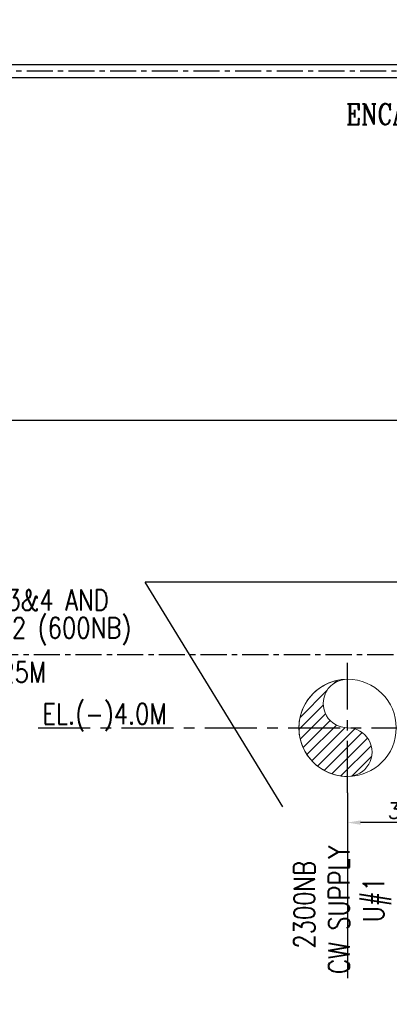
# Model space of a CAD drawing. Header units: inches. Extents: x -341304 to 31571016, y -692717 to 2132253.
# Tile 136 of 256: x 588607 to 606345, y -374322 to -327019. Entities that reach past the tile are written whole.
import ezdxf
from ezdxf.enums import TextEntityAlignment as Align

# ---------------------------------------------------------------- set-up
doc = ezdxf.new("R2010")
doc.units = ezdxf.units.IN
doc.header["$MEASUREMENT"] = 0
doc.linetypes.add('CENTER', pattern=[2, 1.25, -0.25, 0.25, -0.25])
doc.linetypes.add('CONTINOUS', pattern=[0])
for name, color, linetype in [('0-CL', 8, 'CENTER'), ('0-CW SUPPLY', 4, 'Continuous'), ('CW MU', 150, 'Continuous'), ('text', 3, 'Continuous')]:
    doc.layers.add(name, color=color, linetype=linetype)
doc.styles.add('ROMANC', font='ROMANC.SHX')
doc.styles.add('ROMANS', font='romans')
doc.dimstyles.new('User600', dxfattribs={"dimscale": 500, "dimtxt": 1.5, "dimasz": 1.25, "dimexe": 1, "dimexo": 1, "dimgap": 0.4, "dimtad": 1, "dimdec": 0, "dimzin": 0, "dimdsep": 46, "dimtxsty": 'ROMANS', "dimcen": 1, "dimclrd": 8, "dimclre": 8, "dimclrt": 3, "dimadec": 0, "dimazin": 0, "dimtfac": 1, "dimtdec": 0, "dimtix": 1, "dimtofl": 0, "dimtmove": 0, "dimatfit": 3, "dimfxl": 1, "dimtolj": 1, "dimtzin": 0, "dimarcsym": 0})

# ---------------------------------------------------------------- blocks, each defined once
blk = doc.blocks.new('C-C-C')
at = {"layer": 'text', "insert": (-104054.6047297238, -199083.8334233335), "char_height": 900, "width": 6440.563347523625, "attachment_point": 1, "rotation": 90, "style": 'ROMANS'}
blk.add_mtext('\\pi1260.9;{\\Q0.8;\\W0.8;\\T0.8;MAKE UP \\P\\pi1978.8;U#3,4}', dxfattribs=at)
blk = doc.blocks.new('*D489')
at = {"color": 8, "lineweight": -2, "transparency": 16777216}
blk.add_arc((29645.63903546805, 14547.91738063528), 3597.952427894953, 9.965401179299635, 35.034598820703, dxfattribs=at)
at = {"color": 8, "transparency": 16777216}
for points in [[(32511.88631546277, 16546.41635171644), (32671.43846760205, 16680.37861702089), (32189.77559561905, 17092.05394078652)], [(33293.08013330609, 15179.60287674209), (33085.53409835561, 15161.50809423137), (33243.59146336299, 14547.91738063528)]]:
    blk.add_solid(points, dxfattribs=at)
at = {"layer": 'Defpoints', "color": 0, "transparency": 16777216}
for p in [(34745.63903546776, 19647.91738063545), (33120.99420733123, 15479.1359923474), (-5030.511694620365, 14547.91738063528), (29645.63903546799, 14547.91738063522), (44443.70316678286, 14547.91738063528)]:
    blk.add_point(p, dxfattribs=at)
at = {"color": 3, "transparency": 16777216, "insert": (33500.94437374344, 16144.83713883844), "char_height": 750, "attachment_point": 5, "rotation": 292.50000000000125, "style": 'ROMANS'}
blk.add_mtext('\\A1;45°', dxfattribs=at)
blk = doc.blocks.new('*D490')
at = {"color": 8, "lineweight": -2, "transparency": 16777216}
for p, q in [((20245.63903546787, 7227.235199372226), (20245.63903546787, 5996.662821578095)), ((26645.63903546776, 6746.662821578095), (26645.63903546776, 6996.662821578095)), ((26020.63903546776, 6496.662821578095), (20870.63903546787, 6496.662821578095))]:
    blk.add_line(p, q, dxfattribs=at)
at = {"color": 8, "transparency": 16777216}
for points in [[(20870.63903546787, 6600.829488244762), (20870.63903546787, 6392.496154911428), (20245.63903546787, 6496.662821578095)], [(26020.63903546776, 6600.829488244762), (26020.63903546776, 6392.496154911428), (26645.63903546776, 6496.662821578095)]]:
    blk.add_solid(points, dxfattribs=at)
at = {"layer": 'Defpoints', "color": 0, "transparency": 16777216}
for p in [(20245.63903546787, 7477.235199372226), (20245.63903546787, 6496.662821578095), (26645.63903546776, 6496.662821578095)]:
    blk.add_point(p, dxfattribs=at)
at = {"color": 3, "transparency": 16777216, "insert": (23445.63903546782, 7071.662821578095), "char_height": 750, "attachment_point": 5, "style": 'ROMANS'}
blk.add_mtext('\\A1;3200', dxfattribs=at)
blk = doc.blocks.new('A$C388E31B1')
at = {"layer": '0-CW SUPPLY', "linetype": 'Continuous', "lineweight": 9, "ltscale": 2500}
h = blk.add_hatch(dxfattribs=at)
h.set_pattern_fill('ANSI31', color=4, scale=3000)
h.set_pattern_definition([(45, (203311.309742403, 113104.420784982), (-265.1650429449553, 265.1650429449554), [])])
edge = h.paths.add_edge_path()
edge.add_arc((20245.66104411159, 12215.41738065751), 1167.505213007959, 89.82878039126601, 269.9989199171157)
edge.add_arc((20252.63359712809, 9880.422651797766), 1167.510468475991, -90.17096092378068, 90.34326138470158, ccw=False)
edge.add_arc((20245.64167100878, 11047.91738063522), 2335.002635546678, 89.91391463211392, 270.0860853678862, ccw=False)
at = {"color": 7}
blk.add_line((20245.63903546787, 7924.440577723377), (20245.63903546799, -983.5309875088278), dxfattribs=at)
blk.add_lwpolyline([(-6223.814452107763, 25830.43722577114), (54529.55233429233, 25830.43722577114), (54529.55233429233, -11779.75228075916), (-6223.814452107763, -11779.75228075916)], close=True, dxfattribs=at)
at = {"layer": '0-CL', "linetype": 'CONTINOUS', "lineweight": -3, "ltscale": 1000}
for p in [(45751.98262650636, 18047.91738063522), (17143.33404388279, 7249.77325213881)]:
    blk.add_line(p, (10526.03397195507, 18047.91738063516), dxfattribs=at)
at = {"layer": '0-CL', "lineweight": -3, "ltscale": 1000}
blk.add_line((44443.70316678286, 14547.91738063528), (-5030.511694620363, 14547.91738063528), dxfattribs=at)
at = {"layer": '0-CL', "lineweight": -3, "ltscale": 2000}
for p, q in [((20245.63903546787, 7924.440577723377), (20245.63903546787, 14171.38375799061)), ((5395.05801389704, 11047.91216785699), (36049.50784032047, 11047.91216785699))]:
    blk.add_line(p, q, dxfattribs=at)
at = {"layer": '0-CW SUPPLY', "color": 4, "linetype": 'Continuous', "lineweight": 9, "ltscale": 2500}
blk.add_lwpolyline([(20249.14994835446, 13382.91738063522, 1.001485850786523), (20245.63903546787, 11047.91216785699, -1.004497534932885), (20249.14994835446, 8712.91738063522, -1.001503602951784), (20249.14994835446, 13382.91738063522, -0.9970161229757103)], format="xyb", dxfattribs=at)
blk.add_circle((20245.63903546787, 11047.91216785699), 2335, dxfattribs=at)
at = {"layer": 'text', "style": 'ROMANS', "width": 0.8}
for s, p in [('EL.(-)2.25M', (-874.9555615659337, 13222.74353150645)), ('EL.(-)4.0M', (5594.709551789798, 11219.88808539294))]:
    blk.add_text(s, height=1000, dxfattribs=at).set_placement(p)
at = {"layer": 'text', "insert": (17667.86699882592, -786.263158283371), "char_height": 1000, "width": 6911.201248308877, "attachment_point": 1, "rotation": 90, "style": 'ROMANS'}
blk.add_mtext('\\pi1227;{\\W0.8;2300NB \\P\\pi7.9816;CW SUPPLY \\P\\pi2503.2;U#1}', dxfattribs=at)
at = {"layer": 'text', "insert": (-5406.939763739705, 17688.03736386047), "char_height": 1000, "width": 17562.19684294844, "attachment_point": 1, "line_spacing_factor": 0.8, "style": 'ROMANS'}
blk.add_mtext('\\pi1638.2;{\\W0.8;CW MAKE UP#3&4 AND \\P\\pi457.29;ACW SUPPLY#1&2 (600NB)\\H1.2286x; }', dxfattribs=at)
at = {"color": 7}
dim = blk.add_angular_dim_2l(base=(33120.99420733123, 15479.1359923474), line1=((44443.70316678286, 14547.91738063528), (-5030.511694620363, 14547.91738063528)), line2=((29645.63903546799, 14547.91738063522), (34745.63903546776, 19647.91738063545)), dimstyle='User600', dxfattribs=at)
dim.commit()
dim.dimension.update_dxf_attribs({"geometry": '*D489', "text_midpoint": (33500.94437374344, 16144.83713883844)})
dim = blk.add_linear_dim(base=(20245.63903546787, 6496.662821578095), p1=(26645.63903546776, 6496.662821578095), p2=(20245.63903546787, 7477.235199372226), dimstyle='User600', override={"dimexo": 0.5, "dimlfac": 0.5}, dxfattribs=at)
dim.commit()
dim.dimension.update_dxf_attribs({"geometry": '*D490', "text_midpoint": (23445.63903546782, 7071.662821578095)})

msp = doc.modelspace()

# ---------------------------------------------------------------- linework, layer by layer
at = {"layer": '0-CL', "lineweight": -3, "ltscale": 1000}
msp.add_line((584944.3751283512, -329483.5131996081), (837606.7048710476, -329483.5131990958), dxfattribs=at)
at = {"layer": 'CW MU', "linetype": 'Continuous', "ltscale": 100}
for p, q in [((584944.3751283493, -329178.513199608), (837606.7048710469, -329178.5131990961)), ((584944.375128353, -329788.513199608), (837606.7048710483, -329788.5131990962))]:
    msp.add_line(p, q, dxfattribs=at)

# ---------------------------------------------------------------- block references
at = {"color": 7}
for name, p in [('A$C388E31B1', (584096.4814910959, -372087.933938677)), ('C-C-C', (692749.1415728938, -207084.3346578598))]:
    msp.add_blockref(name, p, dxfattribs=at)

# ---------------------------------------------------------------- next in the draw order: wipeouts: each hides what was drawn before it
msp.add_wipeout([(603683.1864690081, -332406.0491943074), (610402.2340880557, -332406.0491943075), (610402.2340880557, -330706.0491943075), (603683.1864690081, -330706.0491943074)]).dxf.layer = 'text'

# ---------------------------------------------------------------- next in the draw order: texts
at = {"layer": 'text', "ltscale": 1.5, "style": 'ROMANC', "width": 0.8}
msp.add_text('ENCASING', height=1000, dxfattribs=at).set_placement((607042.7102785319, -331556.0491943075), align=Align.MIDDLE)

doc.saveas('drawing.dxf')
